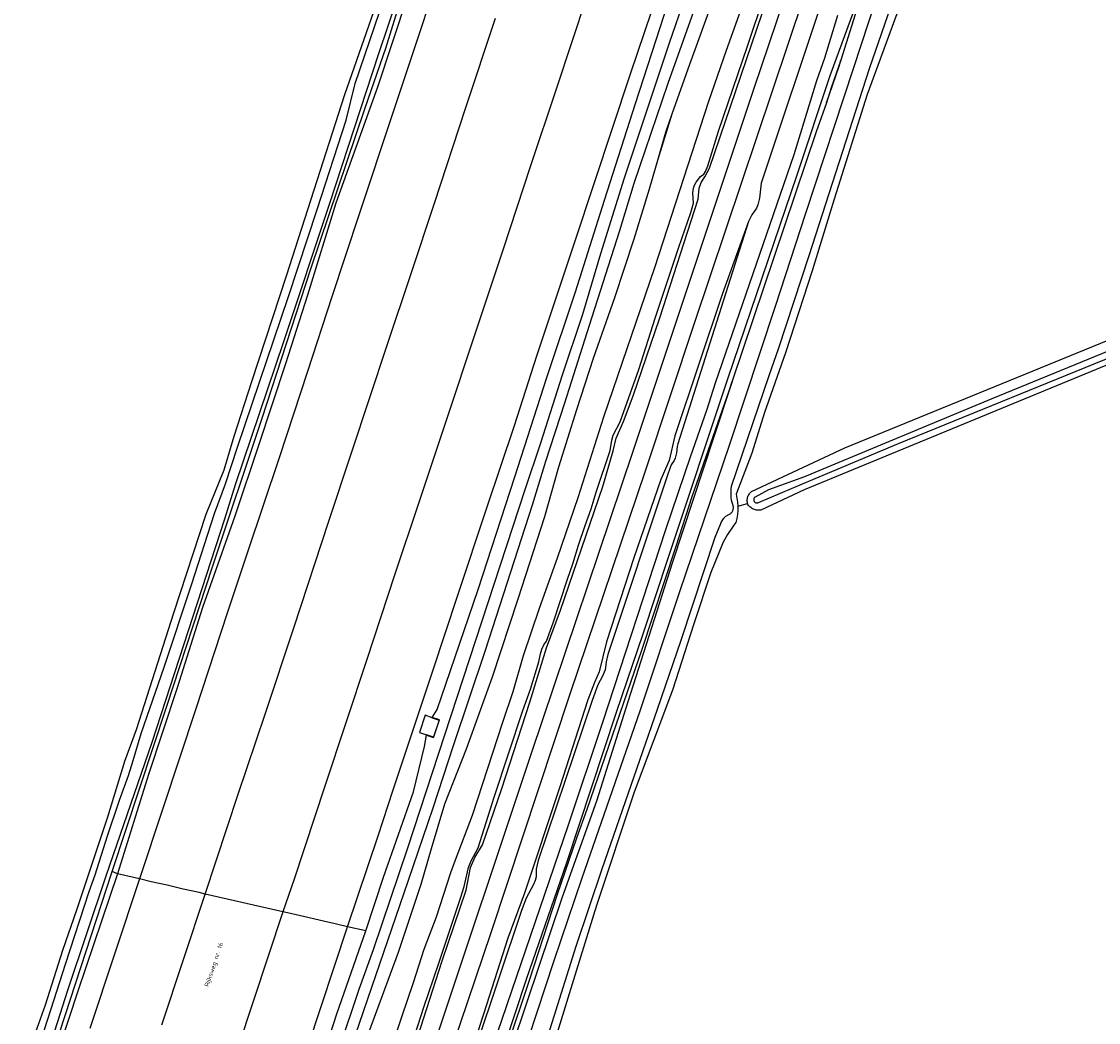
# Model space of a CAD drawing. Header units: metres. Extents: x 102000 to 105000, y 414600 to 420766.
# Tile 83 of 256: x 103249 to 103491, y 417652 to 417877. Entities that reach past the tile are written whole.
import ezdxf

# ---------------------------------------------------------------- set-up
doc = ezdxf.new("R2010")
doc.units = ezdxf.units.M
doc.layers.get('0').update_dxf_attribs({"color": 8})
doc.styles.add('MtXpl_NLCS-ISO', font='NLCS-ISO.ttf')

msp = doc.modelspace()

# ---------------------------------------------------------------- linework, layer by layer
for p, q in [((103413.37, 417861.67), (103465.06, 418015.44)), ((103400.08, 417809.25), (103452.36, 417964.83)), ((103340.02, 417902.96), (103328.94, 417869.56)), ((103330.57, 417870.82), (103340.73, 417904.01)), ((103403.4, 417843.87), (103422.94, 417901.49)), ((103323.69, 417862.9), (103334.67, 417895.14)), ((103343.99, 417892.18), (103337.86, 417873.38)), ((103411.93, 417871.32), (103419.26, 417893.21)), ((103432.47, 417892.84), (103415.03, 417840.5)), ((103435.8, 417866.28), (103444.62, 417893.21)), ((103394.4, 417872.06), (103401.12, 417891.79)), ((103447.1, 417888.85), (103439.27, 417866.22)), ((103336.7, 417886.34), (103328.7, 417862.08)), ((103405.56, 417885.72), (103398.89, 417867.16)), ((103438.36, 417885.65), (103432.96, 417868.15)), ((103448.03, 417885.34), (103438.88, 417860.43)), ((103375.94, 417883.05), (103369, 417861.88)), ((103401.26, 417883.23), (103394, 417862.91)), ((103412.12, 417884.35), (103407.12, 417870.35)), ((103430.52, 417864.69), (103437.55, 417883.86)), ((103321.38, 417860.4), (103328.96, 417882.17)), ((103386.71, 417858.4), (103394.2, 417881.31)), ((103348.51, 417857.28), (103355.26, 417877.62)), ((103385.61, 417865.07), (103390.41, 417879.28)), ((103432.18, 417878.2), (103429.28, 417868.64)), ((103337.86, 417873.38), (103332.05, 417856.07)), ((103325.96, 417857.41), (103330.57, 417870.82)), ((103384.29, 417841.66), (103394.4, 417872.06)), ((103407.12, 417870.35), (103403.18, 417858.89)), ((103405.4, 417852.2), (103411.93, 417871.32)), ((103328.94, 417869.56), (103317.91, 417835.95)), ((103429.28, 417868.64), (103427.49, 417863.48)), ((103432.96, 417868.15), (103430.76, 417861.94)), ((103432.55, 417866.82), (103432.96, 417868.15)), ((103398.89, 417867.16), (103394.92, 417855.98)), ((103425.04, 417833.77), (103435.8, 417866.28)), ((103439.27, 417866.22), (103425.73, 417824.11)), ((103429.67, 417858.55), (103432.55, 417866.82)), ((103377.48, 417840.63), (103385.61, 417865.07)), ((103427.49, 417863.48), (103422.34, 417846.89)), ((103423.1, 417842.38), (103430.52, 417864.69)), ((103328.7, 417862.08), (103319.31, 417835.97)), ((103321.64, 417854.66), (103323.69, 417862.9)), ((103369, 417861.88), (103363.03, 417844.17)), ((103386.21, 417780.22), (103413.37, 417861.67)), ((103394, 417862.91), (103386.39, 417840.4)), ((103430.76, 417861.94), (103429.67, 417858.55)), ((103308.26, 417819.65), (103321.38, 417860.4)), ((103379.79, 417836.69), (103386.71, 417858.4)), ((103403.18, 417858.89), (103390.98, 417821.46)), ((103429.67, 417858.55), (103427.39, 417852.03)), ((103438.88, 417860.43), (103431.4, 417836.89)), ((103313.72, 417821.23), (103325.96, 417857.41)), ((103332.05, 417856.07), (103324.54, 417833.53)), ((103341.54, 417835.98), (103348.51, 417857.28)), ((103394.92, 417855.98), (103391.66, 417845.59)), ((103394.92, 417855.98), (103393.47, 417851.88)), ((103315.12, 417834.55), (103321.64, 417854.66)), ((103393.47, 417851.88), (103391.66, 417845.59)), ((103402.98, 417844.42), (103405.4, 417852.2)), ((103427.39, 417852.03), (103408.51, 417795.92)), ((103422.34, 417846.89), (103404.68, 417795.51)), ((103363.03, 417844.17), (103356.97, 417825.62)), ((103391.66, 417845.59), (103389.8, 417839.12)), ((103402.33, 417841.91), (103403.4, 417843.87)), ((103402.48, 417843.14), (103402.98, 417844.42)), ((103378.91, 417824.69), (103384.29, 417841.66)), ((103400.39, 417840.72), (103401.35, 417841.96)), ((103401.35, 417841.96), (103402.09, 417842.51)), ((103401.51, 417840.66), (103402.33, 417841.91)), ((103402.09, 417842.51), (103402.48, 417843.14)), ((103407.5, 417796.44), (103423.1, 417842.38)), ((103373.11, 417827.28), (103377.48, 417840.63)), ((103386.39, 417840.4), (103383.1, 417829.52)), ((103389.8, 417839.12), (103386.33, 417827.86)), ((103399.65, 417838.29), (103399.76, 417839.34)), ((103399.76, 417839.34), (103399.99, 417840.06)), ((103399.99, 417840.06), (103400.39, 417840.72)), ((103400.85, 417836.88), (103401.09, 417839.34)), ((103401.09, 417839.34), (103401.51, 417840.66)), ((103415.03, 417840.5), (103414.61, 417837.08)), ((103373.25, 417816.08), (103379.79, 417836.69)), ((103392.19, 417810.17), (103400.85, 417836.88)), ((103399.75, 417835.97), (103399.65, 417838.29)), ((103414.61, 417837.08), (103414.27, 417835.61)), ((103431.4, 417836.89), (103426.52, 417820.77)), ((103317.91, 417835.95), (103307.57, 417804.82)), ((103308.65, 417814.99), (103315.12, 417834.55)), ((103319.31, 417835.97), (103312.96, 417815.31)), ((103336.25, 417820.14), (103341.54, 417835.98)), ((103399.21, 417833.86), (103399.75, 417835.97)), ((103413.93, 417834.87), (103412.92, 417833.38)), ((103414.27, 417835.61), (103413.93, 417834.87)), ((103324.54, 417833.53), (103318.41, 417814.91)), ((103412.17, 417831.87), (103396.27, 417781.87)), ((103396.51, 417826.08), (103399.21, 417833.86)), ((103412.17, 417831.87), (103406.24, 417815.47)), ((103412.92, 417833.38), (103412.17, 417831.87)), ((103418.22, 417812.83), (103425.04, 417833.77)), ((103383.1, 417829.52), (103376.3, 417808.44)), ((103369.06, 417815.13), (103373.11, 417827.28)), ((103386.33, 417827.86), (103382.05, 417814.73)), ((103552.04, 417826.88), (103466.88, 417791.99)), ((103356.97, 417825.62), (103350.17, 417805.17)), ((103374.91, 417811.04), (103378.91, 417824.69)), ((103391.27, 417810.38), (103396.51, 417826.08)), ((103425.73, 417824.11), (103418.9, 417803.36)), ((103300.4, 417795.91), (103308.26, 417819.65)), ((103302.76, 417787.66), (103313.72, 417821.23)), ((103330.86, 417804.06), (103336.25, 417820.14)), ((103390.98, 417821.46), (103379.52, 417787.86)), ((103426.52, 417820.77), (103420.51, 417802.31)), ((103433.85, 417780.92), (103530.54, 417820.59)), ((103445.93, 417781.93), (103532.51, 417817.21)), ((103297.24, 417781.13), (103308.65, 417814.99)), ((103312.96, 417815.31), (103308, 417799.83)), ((103318.41, 417814.91), (103312.94, 417798.12)), ((103364.54, 417801.62), (103369.06, 417815.13)), ((103366.79, 417796.79), (103373.25, 417816.08)), ((103382.05, 417814.73), (103377.24, 417801.07)), ((103406.24, 417815.47), (103395.62, 417783.66)), ((103407.9, 417781.56), (103418.22, 417812.83)), ((103370.29, 417797.39), (103374.91, 417811.04)), ((103386.2, 417792.63), (103392.19, 417810.17)), ((103387.52, 417798.59), (103391.27, 417810.38)), ((103376.3, 417808.44), (103370.79, 417791.02)), ((103389.04, 417776.02), (103400.08, 417809.25)), ((103515.91, 417809.13), (103424.69, 417771.51)), ((103350.17, 417805.17), (103344.77, 417788.91)), ((103307.57, 417804.82), (103296.67, 417772.66)), ((103322.89, 417780.05), (103330.86, 417804.06)), ((103418.9, 417803.36), (103416.7, 417797.12)), ((103359.49, 417785.98), (103364.54, 417801.62)), ((103377.24, 417801.07), (103373.43, 417789.47)), ((103420.51, 417802.31), (103415.79, 417788.94)), ((103308, 417799.83), (103301.95, 417781.47)), ((103312.94, 417798.12), (103306.57, 417778.74)), ((103383.29, 417786.77), (103387.52, 417798.59)), ((103296.49, 417783.6), (103300.4, 417795.91)), ((103359.59, 417774.43), (103366.79, 417796.79)), ((103365.46, 417782.05), (103370.29, 417797.39)), ((103394.13, 417756.38), (103407.5, 417796.44)), ((103404.68, 417795.51), (103402.68, 417789.38)), ((103408.49, 417795.86), (103404.29, 417783.2)), ((103407.78, 417793.81), (103408.49, 417795.86)), ((103416.7, 417797.12), (103408.28, 417772.24)), ((103408.51, 417795.92), (103408.49, 417795.86)), ((103399.46, 417770.03), (103407.78, 417793.81)), ((103370.79, 417791.02), (103366.51, 417777.89)), ((103384.05, 417786.88), (103386.2, 417792.63)), ((103466.88, 417791.99), (103427.07, 417775.42)), ((103344.77, 417788.91), (103337.99, 417768.64)), ((103373.43, 417789.47), (103369.42, 417776.63)), ((103402.68, 417789.38), (103399.08, 417779.09)), ((103415.79, 417788.94), (103412.88, 417779.74)), ((103291.58, 417754.16), (103302.76, 417787.66)), ((103353.29, 417767.45), (103359.49, 417785.98)), ((103379.52, 417787.86), (103373.74, 417769.74)), ((103381.71, 417783.77), (103383.29, 417786.77)), ((103382.4, 417783.12), (103384.05, 417786.88)), ((103294.2, 417776.02), (103296.49, 417783.6)), ((103381.42, 417782.7), (103381.71, 417783.77)), ((103381.73, 417780.26), (103382.4, 417783.12)), ((103395.62, 417783.66), (103394.33, 417778.09)), ((103404.29, 417783.2), (103395.09, 417755.21)), ((103294.5, 417772.88), (103297.24, 417781.13)), ((103301.95, 417781.47), (103296.57, 417765.56)), ((103361.94, 417771.62), (103365.46, 417782.05)), ((103381.07, 417780.33), (103381.42, 417782.7)), ((103396.09, 417781.22), (103395.96, 417779.86)), ((103396.27, 417781.87), (103396.09, 417781.22)), ((103396.7, 417748.62), (103407.9, 417781.56)), ((103412.81, 417771.11), (103433.85, 417780.92)), ((103424.3, 417772.88), (103445.93, 417781.93)), ((103306.57, 417778.74), (103299.43, 417757.49)), ((103317.71, 417764.23), (103322.89, 417780.05)), ((103363.35, 417712.3), (103386.21, 417780.22)), ((103377.92, 417770.97), (103381.07, 417780.33)), ((103379.38, 417772.28), (103381.73, 417780.26)), ((103399.08, 417779.09), (103393.47, 417762.54)), ((103395.68, 417778.6), (103395.46, 417778.1)), ((103395.96, 417779.86), (103395.68, 417778.6)), ((103412.88, 417779.74), (103409.36, 417770.55)), ((103290.13, 417766.05), (103294.2, 417776.02)), ((103366.51, 417777.89), (103363.53, 417768.03)), ((103369.42, 417776.63), (103366.24, 417765.47)), ((103372.05, 417725.61), (103389.04, 417776.02)), ((103394.33, 417778.09), (103392.46, 417773.82)), ((103394.78, 417777.1), (103393.98, 417775.07)), ((103395.46, 417778.1), (103394.78, 417777.1)), ((103351.33, 417749.07), (103359.59, 417774.43)), ((103393.98, 417775.07), (103380.53, 417734.47)), ((103392.46, 417773.82), (103386.33, 417756.18)), ((103424.78, 417774.47), (103416.67, 417771.51)), ((103427.07, 417775.42), (103424.78, 417774.47)), ((103292.03, 417766.17), (103294.5, 417772.88)), ((103296.67, 417772.66), (103294.27, 417764.93)), ((103335.52, 417690.99), (103361.94, 417771.62)), ((103369.85, 417744.44), (103379.38, 417772.28)), ((103376.8, 417767.22), (103377.92, 417770.97)), ((103408.17, 417771.24), (103408.16, 417770.73)), ((103408.21, 417771.74), (103408.17, 417771.24)), ((103408.28, 417772.24), (103408.21, 417771.74)), ((103412.49, 417770.78), (103412.65, 417770.95)), ((103412.65, 417770.95), (103412.81, 417771.11)), ((103416.67, 417771.51), (103413.63, 417769.88)), ((103414.38, 417768.66), (103424.3, 417772.88)), ((103424.69, 417771.51), (103414.91, 417766.96)), ((103337.99, 417768.64), (103332.54, 417752.33)), ((103373.74, 417769.74), (103369.1, 417756.17)), ((103395.86, 417758.83), (103399.46, 417770.03)), ((103408.16, 417770.73), (103408.17, 417770.23)), ((103408.17, 417770.23), (103408.22, 417769.73)), ((103408.22, 417769.73), (103408.29, 417769.24)), ((103408.29, 417769.24), (103408.4, 417768.77)), ((103408.4, 417768.77), (103408.53, 417768.31)), ((103409.36, 417770.55), (103409.57, 417769.64)), ((103409.57, 417769.64), (103409.71, 417768.72)), ((103409.71, 417768.72), (103409.77, 417767.8)), ((103411.87, 417769.1), (103411.88, 417769.33)), ((103411.87, 417768.87), (103411.87, 417769.1)), ((103411.9, 417768.65), (103411.87, 417768.87)), ((103411.88, 417769.33), (103411.91, 417769.55)), ((103411.95, 417768.42), (103411.9, 417768.65)), ((103411.91, 417769.55), (103411.96, 417769.78)), ((103411.96, 417769.78), (103412.03, 417770)), ((103412.03, 417770), (103412.12, 417770.21)), ((103412.12, 417770.21), (103412.23, 417770.41)), ((103412.23, 417770.41), (103412.35, 417770.6)), ((103412.35, 417770.6), (103412.49, 417770.78)), ((103413.34, 417769.41), (103413.33, 417769.34)), ((103413.33, 417769.34), (103413.33, 417769.28)), ((103413.33, 417769.28), (103413.34, 417769.22)), ((103413.35, 417769.47), (103413.34, 417769.41)), ((103413.34, 417769.22), (103413.34, 417769.15)), ((103413.34, 417769.15), (103413.36, 417769.09)), ((103413.37, 417769.53), (103413.35, 417769.47)), ((103413.36, 417769.09), (103413.38, 417769.03)), ((103413.39, 417769.59), (103413.37, 417769.53)), ((103413.38, 417769.03), (103413.41, 417768.97)), ((103413.42, 417769.64), (103413.39, 417769.59)), ((103413.41, 417768.97), (103413.44, 417768.92)), ((103413.46, 417769.7), (103413.42, 417769.64)), ((103413.44, 417768.92), (103413.47, 417768.86)), ((103413.49, 417769.75), (103413.46, 417769.7)), ((103413.47, 417768.86), (103413.51, 417768.82)), ((103413.54, 417769.8), (103413.49, 417769.75)), ((103413.51, 417768.82), (103413.56, 417768.77)), ((103413.58, 417769.84), (103413.54, 417769.8)), ((103413.56, 417768.77), (103413.6, 417768.73)), ((103413.63, 417769.88), (103413.58, 417769.84)), ((103413.6, 417768.73), (103413.66, 417768.69)), ((103413.66, 417768.69), (103413.71, 417768.66)), ((103413.71, 417768.66), (103413.77, 417768.63)), ((103413.77, 417768.63), (103413.83, 417768.61)), ((103413.83, 417768.61), (103413.89, 417768.59)), ((103413.89, 417768.59), (103413.95, 417768.58)), ((103413.95, 417768.58), (103414.01, 417768.58)), ((103414.01, 417768.58), (103414.08, 417768.58)), ((103414.08, 417768.58), (103414.14, 417768.58)), ((103414.14, 417768.58), (103414.2, 417768.59)), ((103414.2, 417768.59), (103414.26, 417768.61)), ((103414.26, 417768.61), (103414.32, 417768.63)), ((103414.32, 417768.63), (103414.38, 417768.66)), ((103286.82, 417750.14), (103292.03, 417766.17)), ((103346.77, 417747.78), (103353.29, 417767.45)), ((103363.53, 417768.03), (103352.91, 417735.36)), ((103375.4, 417763.46), (103376.8, 417767.22)), ((103408.09, 417766.14), (103407.98, 417766.05)), ((103408.2, 417766.24), (103408.09, 417766.14)), ((103408.3, 417766.34), (103408.2, 417766.24)), ((103408.38, 417766.46), (103408.3, 417766.34)), ((103408.46, 417766.58), (103408.38, 417766.46)), ((103408.53, 417766.71), (103408.46, 417766.58)), ((103408.53, 417768.31), (103408.59, 417768.17)), ((103408.59, 417766.85), (103408.53, 417766.71)), ((103408.59, 417768.17), (103408.63, 417768.03)), ((103408.64, 417766.99), (103408.59, 417766.85)), ((103408.63, 417768.03), (103408.67, 417767.88)), ((103408.67, 417767.13), (103408.64, 417766.99)), ((103408.67, 417767.88), (103408.7, 417767.73)), ((103408.7, 417767.28), (103408.67, 417767.13)), ((103408.7, 417767.73), (103408.71, 417767.58)), ((103408.71, 417767.43), (103408.7, 417767.28)), ((103408.71, 417767.58), (103408.71, 417767.43)), ((103409.76, 417766.87), (103409.68, 417765.95)), ((103409.77, 417767.8), (103409.76, 417766.87)), ((103409.77, 417767.8), (103411.95, 417768.42)), ((103412.01, 417768.2), (103411.95, 417768.42)), ((103412.15, 417768.01), (103412.01, 417768.2)), ((103412.3, 417767.83), (103412.15, 417768.01)), ((103412.47, 417767.67), (103412.3, 417767.83)), ((103412.65, 417767.52), (103412.47, 417767.67)), ((103412.85, 417767.38), (103412.65, 417767.52)), ((103413.05, 417767.26), (103412.85, 417767.38)), ((103413.26, 417767.16), (103413.05, 417767.26)), ((103413.49, 417767.07), (103413.26, 417767.16)), ((103413.72, 417767), (103413.49, 417767.07)), ((103413.95, 417766.95), (103413.72, 417767)), ((103414.19, 417766.92), (103413.95, 417766.95)), ((103414.43, 417766.92), (103414.19, 417766.92)), ((103414.67, 417766.93), (103414.43, 417766.92)), ((103414.91, 417766.96), (103414.67, 417766.93)), ((103294.27, 417764.93), (103277.9, 417714.66)), ((103282.9, 417743.86), (103290.13, 417766.05)), ((103296.57, 417765.56), (103289.34, 417745.03)), ((103309.95, 417740.72), (103317.71, 417764.23)), ((103366.24, 417765.47), (103360.26, 417746.94)), ((103405.85, 417763.89), (103404.61, 417760.79)), ((103406.04, 417764.32), (103405.85, 417763.89)), ((103406.46, 417764.96), (103406.04, 417764.32)), ((103407, 417765.5), (103406.46, 417764.96)), ((103407.64, 417765.91), (103407, 417765.5)), ((103407.98, 417766.05), (103407.64, 417765.91)), ((103409.29, 417764.16), (103408.86, 417763.55)), ((103409.52, 417765.05), (103409.29, 417764.16)), ((103409.68, 417765.95), (103409.52, 417765.05)), ((103373.89, 417759.04), (103375.4, 417763.46)), ((103393.47, 417762.54), (103379.32, 417719.2)), ((103407.41, 417761.43), (103406.46, 417759.73)), ((103408.86, 417763.55), (103407.41, 417761.43)), ((103372.63, 417754.86), (103373.89, 417759.04)), ((103388.14, 417735.47), (103395.86, 417758.83)), ((103404.61, 417760.79), (103396.92, 417737.62)), ((103406.46, 417759.73), (103403.66, 417752.93)), ((103299.43, 417757.49), (103294.91, 417743.74)), ((103281.28, 417722.83), (103291.58, 417754.16)), ((103369.1, 417756.17), (103365.06, 417744.82)), ((103371.43, 417751.42), (103372.63, 417754.86)), ((103386.33, 417756.18), (103380.25, 417737.34)), ((103395.09, 417755.21), (103385.05, 417723.85)), ((103388.5, 417739.14), (103394.13, 417756.38)), ((103332.54, 417752.33), (103326.33, 417733.33)), ((103403.66, 417752.93), (103399.85, 417741.33)), ((103280.73, 417731.65), (103286.82, 417750.14)), ((103368.22, 417741.61), (103371.43, 417751.42)), ((103341.15, 417730.8), (103346.77, 417747.78)), ((103345.15, 417730.88), (103351.33, 417749.07)), ((103360.26, 417746.94), (103354.53, 417729.4)), ((103387.78, 417721.78), (103396.7, 417748.62)), ((103289.34, 417745.03), (103283.65, 417726.97)), ((103365.06, 417744.82), (103361.5, 417734.2)), ((103366.71, 417735.96), (103369.85, 417744.44)), ((103274.45, 417717.63), (103282.9, 417743.86)), ((103294.91, 417743.74), (103287.82, 417722.23)), ((103303.42, 417721.05), (103309.95, 417740.72)), ((103366.7, 417737.47), (103368.22, 417741.61)), ((103399.85, 417741.33), (103395.03, 417726.43)), ((103366.15, 417736.62), (103366.7, 417737.47)), ((103380.25, 417737.34), (103378.53, 417730.58)), ((103382.46, 417721.51), (103388.5, 417739.14)), ((103396.92, 417737.62), (103391.6, 417722.06)), ((103352.91, 417735.36), (103345.74, 417713.89)), ((103362.96, 417723.76), (103366.71, 417735.96)), ((103365.02, 417732.82), (103365.37, 417734.63)), ((103365.37, 417734.63), (103365.65, 417735.66)), ((103365.65, 417735.66), (103366.15, 417736.62)), ((103375.9, 417699.66), (103388.14, 417735.47)), ((103326.33, 417733.33), (103316.85, 417704.83)), ((103361.5, 417734.2), (103359.18, 417726.08)), ((103363.12, 417726.66), (103365.02, 417732.82)), ((103380.12, 417732.82), (103380.02, 417731.52)), ((103380.53, 417734.47), (103380.12, 417732.82)), ((103275.53, 417716.68), (103280.73, 417731.65)), ((103337.36, 417719.36), (103341.15, 417730.8)), ((103342.15, 417722.11), (103345.15, 417730.88)), ((103378.53, 417730.58), (103377.49, 417728.15)), ((103379.91, 417731.03), (103379.29, 417729.59)), ((103380.02, 417731.52), (103379.91, 417731.03)), ((103354.53, 417729.4), (103348.62, 417713.15)), ((103377.49, 417728.15), (103376.05, 417724.28)), ((103378.27, 417727.62), (103376.99, 417724.09)), ((103379.29, 417729.59), (103378.27, 417727.62)), ((103283.65, 417726.97), (103277.21, 417707.5)), ((103354.25, 417671.95), (103372.05, 417725.61)), ((103359.18, 417726.08), (103356.83, 417719.19)), ((103361.4, 417721.88), (103363.12, 417726.66)), ((103395.03, 417726.43), (103386.42, 417703.48)), ((103269.01, 417685.63), (103281.28, 417722.83)), ((103356.68, 417704.35), (103362.96, 417723.76)), ((103376.99, 417724.09), (103364.83, 417688.15)), ((103376.05, 417724.28), (103369.74, 417704.67)), ((103385.05, 417723.85), (103377.98, 417701.49)), ((103287.82, 417722.23), (103280.38, 417699.81)), ((103297.38, 417703.04), (103303.42, 417721.05)), ((103339.39, 417720.8), (103338.11, 417716.94)), ((103340.98, 417720.26), (103339.39, 417720.8)), ((103341.01, 417720.31), (103340.98, 417720.26)), ((103340.98, 417720.26), (103342.58, 417719.73)), ((103341.01, 417720.31), (103342.15, 417722.11)), ((103342.64, 417719.76), (103341.01, 417720.31)), ((103354.94, 417702.41), (103361.4, 417721.88)), ((103371.27, 417687.7), (103382.46, 417721.51)), ((103374.76, 417684.24), (103387.78, 417721.78)), ((103391.6, 417722.06), (103379.15, 417686.21)), ((103271.84, 417710.46), (103274.45, 417717.63)), ((103332.26, 417704.01), (103337.36, 417719.36)), ((103342.58, 417719.73), (103341.28, 417715.85)), ((103341.31, 417715.79), (103342.64, 417719.76)), ((103356.83, 417719.19), (103349.99, 417698.29)), ((103379.32, 417719.2), (103371.6, 417696.09)), ((103273.73, 417710.64), (103275.53, 417716.68)), ((103338.11, 417716.94), (103339.7, 417716.38)), ((103339.28, 417713.79), (103339.69, 417716.33)), ((103339.7, 417716.38), (103339.69, 417716.33)), ((103339.69, 417716.33), (103341.31, 417715.79)), ((103341.28, 417715.85), (103339.7, 417716.38)), ((103277.9, 417714.66), (103267.56, 417684.58)), ((103336.78, 417703.58), (103339.28, 417713.79)), ((103345.74, 417713.89), (103341.14, 417699.92)), ((103348.62, 417713.15), (103343.77, 417700.81)), ((103268.07, 417697.98), (103271.84, 417710.46)), ((103272.68, 417707.28), (103273.73, 417710.64)), ((103325.82, 417600), (103363.35, 417712.3)), ((103277.21, 417707.5), (103270.19, 417685.11)), ((103270.68, 417701.67), (103272.68, 417707.28)), ((103316.85, 417704.83), (103309.92, 417683.95)), ((103328.85, 417693.66), (103332.26, 417704.01)), ((103330.03, 417684.35), (103336.78, 417703.58)), ((103352.35, 417691.68), (103356.68, 417704.35)), ((103369.74, 417704.67), (103361.76, 417680.76)), ((103386.42, 417703.48), (103377.97, 417677.99)), ((103267.95, 417693.66), (103270.68, 417701.67)), ((103289.95, 417680.59), (103297.38, 417703.04)), ((103343.77, 417700.81), (103340.8, 417690.76)), ((103351.34, 417690.95), (103354.94, 417702.41)), ((103377.98, 417701.49), (103370.21, 417679.89)), ((103280.38, 417699.81), (103275.15, 417683.98)), ((103341.14, 417699.92), (103335.53, 417683.4)), ((103349.99, 417698.29), (103346.17, 417688.24)), ((103373.54, 417693.2), (103375.9, 417699.66)), ((103261.06, 417677.03), (103268.07, 417697.98)), ((103371.6, 417696.09), (103354.33, 417645.53)), ((103265.16, 417684.94), (103267.95, 417693.66)), ((103321.98, 417673.24), (103328.85, 417693.66)), ((103327.81, 417668.13), (103335.52, 417690.99)), ((103350.61, 417688.82), (103352.35, 417691.68)), ((103369.21, 417680.58), (103373.54, 417693.2)), ((103340.8, 417690.76), (103338.43, 417682.71)), ((103349.64, 417686.53), (103350.61, 417688.82)), ((103349.77, 417688.09), (103351.34, 417690.95)), ((103346.17, 417688.24), (103345.15, 417685.32)), ((103348.16, 417682.25), (103349.18, 417686.55)), ((103348.62, 417681.45), (103349.64, 417686.53)), ((103349.18, 417686.55), (103349.77, 417688.09)), ((103362.22, 417661.43), (103371.27, 417687.7)), ((103364.39, 417686.21), (103364.37, 417684.42)), ((103364.83, 417688.15), (103364.39, 417686.21)), ((103379.15, 417686.21), (103373.31, 417668.76)), ((103257.22, 417649.61), (103269.01, 417685.63)), ((103267.56, 417684.58), (103258.99, 417658.88)), ((103270.19, 417685.11), (103261.32, 417658.76)), ((103263.86, 417681.16), (103265.16, 417684.94)), ((103275.15, 417683.98), (103263.98, 417650.36)), ((103270.19, 417685.11), (103269.01, 417685.63)), ((103275.15, 417683.98), (103270.19, 417685.11)), ((103277.81, 417683.37), (103275.15, 417683.98)), ((103309.92, 417683.95), (103307.4, 417676.58)), ((103326.09, 417672.3), (103330.03, 417684.35)), ((103345.15, 417685.32), (103341.93, 417675.41)), ((103364.37, 417684.42), (103364.18, 417683.6)), ((103368.45, 417665.63), (103374.76, 417684.24)), ((103281.38, 417682.55), (103277.81, 417683.37)), ((103285.01, 417681.72), (103281.38, 417682.55)), ((103288.55, 417680.91), (103285.01, 417681.72)), ((103335.53, 417683.4), (103322.53, 417645.54)), ((103338.43, 417682.71), (103333.32, 417667.46)), ((103343.27, 417665.58), (103348.62, 417681.45)), ((103347.46, 417679.91), (103348.16, 417682.25)), ((103363.8, 417682.71), (103362.18, 417679.65)), ((103364.18, 417683.6), (103363.8, 417682.71)), ((103258.48, 417664.81), (103263.86, 417681.16)), ((103280.17, 417651.15), (103289.95, 417680.59)), ((103289.95, 417680.59), (103288.55, 417680.91)), ((103307.4, 417676.58), (103289.95, 417680.59)), ((103342.53, 417665.04), (103347.46, 417679.91)), ((103361.76, 417680.76), (103357.99, 417670.65)), ((103362.18, 417679.65), (103361.09, 417676.89)), ((103370.21, 417679.89), (103362.27, 417656.3)), ((103362.89, 417661.18), (103369.21, 417680.58)), ((103257.88, 417667.97), (103261.06, 417677.03)), ((103307.4, 417676.58), (103296.97, 417645.08)), ((103308.46, 417676.34), (103307.4, 417676.58)), ((103361.09, 417676.89), (103345.66, 417630.89)), ((103377.97, 417677.99), (103373.38, 417663.21)), ((103312.06, 417675.52), (103308.46, 417676.34)), ((103315.55, 417674.72), (103312.06, 417675.52)), ((103319.16, 417673.89), (103315.55, 417674.72)), ((103341.93, 417675.41), (103339.1, 417668.1)), ((103310.93, 417639.83), (103321.98, 417673.24)), ((103321.98, 417673.24), (103319.16, 417673.89)), ((103319.54, 417653.64), (103326.09, 417672.3)), ((103326.09, 417672.3), (103321.98, 417673.24)), ((103330.03, 417600), (103354.25, 417671.95)), ((103357.99, 417670.65), (103352.63, 417653.82)), ((103253.98, 417655.66), (103257.88, 417667.97)), ((103324.54, 417659.17), (103327.81, 417668.13)), ((103333.32, 417667.46), (103326.68, 417649.39)), ((103339.1, 417668.1), (103336.73, 417660.59)), ((103373.31, 417668.76), (103366.73, 417647.8)), ((103254.63, 417652.67), (103258.48, 417664.81)), ((103335.79, 417642.48), (103343.27, 417665.58)), ((103339.15, 417655.15), (103342.53, 417665.04)), ((103362.66, 417648.1), (103368.45, 417665.63)), ((103373.38, 417663.21), (103366.74, 417641.65)), ((103336.73, 417660.59), (103334.07, 417652.9)), ((103347.96, 417618.52), (103362.22, 417661.43)), ((103354.27, 417635.55), (103362.89, 417661.18)), ((103258.99, 417658.88), (103248.62, 417626.62)), ((103261.32, 417658.76), (103251.65, 417629.69)), ((103319.61, 417644.31), (103324.54, 417659.17)), ((103250.4, 417645.67), (103253.98, 417655.66)), ((103336.52, 417646.97), (103339.15, 417655.15)), ((103362.27, 417656.3), (103354.49, 417632.78)), ((103251.04, 417641.63), (103254.63, 417652.67)), ((103306.84, 417613.95), (103319.54, 417653.64)), ((103334.07, 417652.9), (103331.94, 417646.29)), ((103352.63, 417653.82), (103345.42, 417631.86))]:
    msp.add_line(p, q)

# ---------------------------------------------------------------- texts
at = {"style": 'MtXpl_NLCS-ISO'}
msp.add_text('Rijksweg nr. 16', height=1, rotation=71.3294, dxfattribs=at).set_placement((103290.68, 417659.66))

doc.saveas('drawing.dxf')
